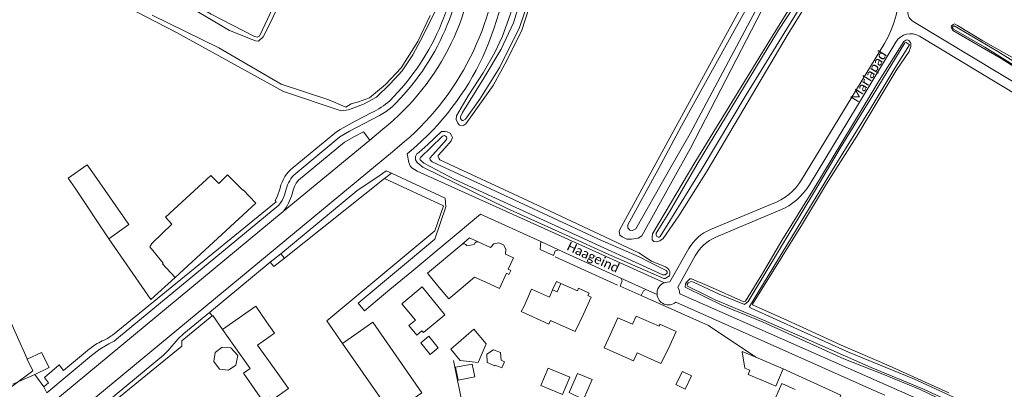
# Model space of a CAD drawing. Extents: x 177628 to 188968, y 384226 to 390673.
# Tile 232 of 256: x 183794 to 184058, y 386708 to 386806. Entities that reach past the tile are written whole.
import ezdxf

# ---------------------------------------------------------------- set-up
doc = ezdxf.new("R2010")
doc.units = 0
for name, color, linetype, lineweight in [('B01_D', 14, 'Continuous', 9), ('B01_T', 14, 'Continuous', 9), ('B02_F', 14, 'Continuous', 9), ('B02_T', 14, 'Continuous', 9), ('B11_S', 14, 'Continuous', 9), ('B14_F', 14, 'Continuous', 9), ('T03_F', 253, 'Continuous', 9), ('T03_T', 253, 'Continuous', 9), ('T04_T', 253, 'HAAG', 9), ('T05_F', 253, 'Continuous', 9), ('T09_F', 253, 'Continuous', 9), ('T09_T', 253, 'Continuous', 9), ('T22_F', 253, 'Continuous', 9), ('V00_F', 8, 'Continuous', 9), ('V00_T', 8, 'Continuous', 9), ('W01_F', 253, 'Continuous', 9), ('Z06', 7, 'Continuous', 9)]:
    doc.layers.add(name, color=color, linetype=linetype, lineweight=lineweight)
doc.styles.add('Legend', font='calibri.ttf')
doc.linetypes.add('HAAG', pattern='A,4,-1,[5,TOPOCAD.SHX,S=0.35,R=0,X=-0.35,Y=-0.35],-1', length=6)

msp = doc.modelspace()

# ---------------------------------------------------------------- linework, layer by layer
at = {"layer": 'B01_D', "linetype": 'Continuous'}
for points in [[(183937.091, 386734.124), (183938.295, 386733.584), (183939.311, 386735.847)], [(183939.311, 386735.847), (183943.715, 386733.871)], [(183929.439, 386729.797), (183931.486, 386734.359), (183936.24, 386732.227), (183937.091, 386734.124)], [(183946.543, 386732.602), (183947.399, 386732.218), (183945.352, 386727.656)], [(183952.541, 386722.095), (183954.53, 386726.682), (183958.471, 386724.974), (183959.446, 386727.134), (183965.577, 386724.41), (183965.821, 386724.957), (183970.154, 386723.024), (183968.118, 386718.458)]]:
    msp.add_lwpolyline(points, dxfattribs=at)
at = {"layer": 'B01_T', "linetype": 'Continuous'}
for points in [[(183854.306, 386760.892), (183854.186, 386760.771), (183850.101, 386764.852), (183847.754, 386762.553)], [(183854.306, 386760.892), (183857.663, 386757.3), (183836.027, 386737.451)], [(183829.833, 386746.553), (183829.234, 386745.607), (183832.864, 386741.25), (183832.681, 386741.098)], [(183906.768, 386734.769), (183903.562, 386738.606), (183912.755, 386746.285)], [(183912.755, 386746.285), (183914.833, 386748.021), (183917.313, 386746.906)], [(183914.107, 386745.946), (183916.111, 386746.249)], [(183917.313, 386746.906), (183920.513, 386745.467), (183921.385, 386746.435), (183922.702, 386746.682), (183923.918, 386746.13), (183924.613, 386744.979), (183924.456, 386743.674), (183926.617, 386742.685), (183925.23, 386739.647), (183925.912, 386739.334), (183925.412, 386738.242)], [(183836.027, 386737.451), (183832.681, 386741.098)], [(183919.187, 386736.17), (183922.871, 386734.489), (183924.73, 386738.555), (183925.412, 386738.242)], [(183937.091, 386734.124), (183938.143, 386736.34), (183939.311, 386735.847)], [(183906.768, 386734.769), (183909.333, 386731.7), (183912.632, 386734.457)], [(183943.715, 386733.871), (183944.058, 386734.547), (183946.861, 386733.278), (183946.543, 386732.602)], [(183860.526, 386725.611), (183857.632, 386729.746), (183848.766, 386723.541)], [(183945.352, 386727.656), (183943.15, 386722.994), (183936.51, 386725.983), (183936.064, 386724.991), (183928.687, 386728.312), (183929.439, 386729.797)], [(183860.526, 386725.611), (183862.67, 386722.55), (183858.14, 386719.31), (183863.54, 386711.75)], [(183848.766, 386723.541), (183851.782, 386719.232)], [(183968.118, 386718.458), (183966.05, 386714.446), (183959.692, 386717.273), (183958.767, 386715.192), (183950.931, 386718.676), (183952.541, 386722.095)], [(183856.115, 386713.124), (183851.782, 386719.232)], [(184002.043, 386707.509), (183998.465, 386709.112), (183995.832, 386703.234), (183999.415, 386701.63)]]:
    msp.add_lwpolyline(points, dxfattribs=at)
at = {"layer": 'B01_T', "linetype": 'Continuous', "extrusion": (0, 0, -1)}
for centre, radius, start, end in [((-183913.296, 386745.579), 0.89, 52.51181, 155.64044), ((-183916.975, 386746.096), 0.878, 10.0342, 112.64474)]:
    msp.add_arc(centre, radius, start, end, dxfattribs=at)
at = {"layer": 'B02_F', "linetype": 'Continuous'}
for points in [[(183818.345, 386747.769), (183823.694, 386751.574), (183814.509, 386764.813)], [(183809.249, 386761.32), (183818.345, 386747.769)], [(183908.277, 386727.478), (183902.138, 386734.906), (183896.7, 386730.426), (183900.354, 386726.003), (183898.639, 386724.573), (183900.708, 386722.038)], [(183941.488, 386706.717), (183945.347, 386704.862), (183947.693, 386710.188), (183943.734, 386711.801), (183941.488, 386706.717)]]:
    msp.add_lwpolyline(points, dxfattribs=at)
at = {"layer": 'B02_T', "linetype": 'Continuous'}
for points in [[(183880.865, 386719.817), (183893.988, 386700.954), (183902.106, 386706.601), (183888.983, 386725.465)], [(183888.983, 386725.465), (183880.865, 386719.817)], [(183850.323, 386712.65), (183852.306, 386714.042), (183852.845, 386716.621), (183850.963, 386718.653), (183848.636, 386718.818), (183846.793, 386717.382), (183846.406, 386714.989), (183847.886, 386712.962), (183850.323, 386712.65)], [(183991.467, 386716.16), (183987.872, 386717.668), (183987.834, 386717.576), (183988.586, 386713.213), (183989.924, 386712.629)], [(183998.846, 386713.065), (183991.467, 386716.16)], [(183989.924, 386712.629), (183989.443, 386711.529), (183994.145, 386709.557)], [(183994.145, 386709.557), (183996.892, 386708.405), (183998.846, 386713.065)]]:
    msp.add_lwpolyline(points, dxfattribs=at)
at = {"layer": 'B11_S', "linetype": 'Continuous'}
for points in [[(183829.833, 386746.553), (183835.157, 386751.722), (183833.482, 386753.532), (183845.61, 386764.743), (183847.754, 386762.553)], [(183912.632, 386734.457), (183916.212, 386737.549), (183919.187, 386736.17)], [(183863.54, 386711.75), (183866.366, 386707.783), (183861.889, 386704.595), (183861.333, 386705.417), (183859.634, 386704.311), (183854.347, 386711.84), (183856.115, 386713.124)]]:
    msp.add_lwpolyline(points, dxfattribs=at)
at = {"layer": 'B14_F', "linetype": 'Continuous'}
for points in [[(183809.249, 386761.32), (183807.428, 386763.98), (183812.468, 386767.529), (183814.509, 386764.813)], [(183900.708, 386722.038), (183902.083, 386723.213), (183902.557, 386722.71), (183908.277, 386727.478)], [(183919.33, 386719.69), (183917.176, 386714.68), (183912.319, 386715.238), (183909.833, 386718.291), (183916.025, 386723.622), (183919.33, 386719.69)], [(183903.959, 386721.73), (183901.851, 386720), (183904.333, 386716.823), (183906.499, 386718.652), (183903.959, 386721.73)], [(183919.468, 386716.912), (183921.239, 386718.105), (183923.159, 386717.382), (183923.318, 386715.331), (183924.201, 386714.854), (183923.475, 386713.305), (183921.743, 386713.969), (183921.61, 386713.853), (183919.571, 386714.757), (183919.468, 386716.912)], [(183911.127, 386713.43), (183911.817, 386709.97), (183916.253, 386710.854), (183915.563, 386714.314), (183911.127, 386713.43)], [(183935.866, 386713.227), (183941.667, 386710.82), (183939.745, 386706.177), (183933.944, 386708.584), (183935.866, 386713.227)], [(183974.287, 386711.158), (183971.89, 386712.311), (183970.115, 386708.817), (183972.56, 386707.603), (183974.287, 386711.158)]]:
    msp.add_lwpolyline(points, dxfattribs=at)
at = {"layer": 'T03_F', "linetype": 'Continuous'}
msp.add_lwpolyline([(183818.345, 386747.769), (183829.582, 386731.582), (183836.027, 386737.451)], dxfattribs=at)
at = {"layer": 'T03_T', "linetype": 'Continuous'}
for points in [[(183892.094, 386763.883), (183865.289, 386742.613)], [(183892.094, 386763.883), (183907.845, 386756.57), (183905.547, 386749.905), (183876.647, 386725.88), (183880.865, 386719.817)], [(183865.289, 386742.613), (183864.305, 386743.789)], [(183937.821, 386742.968), (183954.506, 386735.393)], [(183837.841, 386719.12), (183837.856, 386720.549), (183845.981, 386727.224)], [(183845.981, 386727.224), (183846.044, 386727.147), (183846.17, 386727.25), (183848.766, 386723.541)]]:
    msp.add_lwpolyline(points, dxfattribs=at)
at = {"layer": 'T04_T', "linetype": 'HAAG'}
for points in [[(183960.76, 386732.64), (183978.822, 386724.631)], [(183834.287, 386655.128), (183833.645, 386654.81), (183812.268, 386698.222), (183837.841, 386719.12)]]:
    msp.add_lwpolyline(points, dxfattribs=at)
at = {"layer": 'T05_F', "linetype": 'Continuous'}
for points in [[(183978.822, 386724.631), (183991.467, 386716.16)], [(183913.119, 386702.428), (183910.57, 386715.218)], [(183998.846, 386713.065), (184014.236, 386705.942), (184012.784, 386702.698)]]:
    msp.add_lwpolyline(points, dxfattribs=at)
at = {"layer": 'T09_F', "linetype": 'Continuous'}
for points in [[(183969.57, 386764.03), (183973.891, 386771.796), (183997.223, 386816.929), (184009.28, 386832.393), (184019.85, 386852.039)], [(183980.347, 386838.487), (183992.492, 386831.359), (183997.514, 386829.761), (183998.176, 386829.429), (183997.802, 386828.824), (183990.784, 386815.65), (183964.198, 386766.937)], [(183966.66, 386747.828), (183970.859, 386753.897), (183978.429, 386765.94), (184000.135, 386802.615), (184009.214, 386817.299), (184014.904, 386826.219), (184022.75, 386839.145)], [(184019.952, 386840.809), (184014.05, 386830.904), (184008.874, 386822.679), (184002.116, 386812.061), (183995.652, 386801.642), (183975.188, 386768.174)], [(183866.467, 386830.731), (183865.928, 386826.802), (183865.624, 386820.314), (183865.593, 386817.351), (183864.973, 386815.483), (183858.593, 386801.958), (183857.982, 386801.686), (183857.313, 386801.915), (183845.666, 386807.8), (183834.257, 386814.542), (183834.17, 386814.594)], [(183929.567, 386829.023), (183929.559, 386828.441), (183928.837, 386820.89), (183927.524, 386813.447), (183925.757, 386807.647), (183923.652, 386801.952), (183921.673, 386797.636), (183918.485, 386792.163), (183914.476, 386785.986), (183911.335, 386780.691), (183911.255, 386779.665), (183911.693, 386778.741), (183912.195, 386778.18), (183912.934, 386778.033), (183913.293, 386778.192), (183913.837, 386778.509), (183921.212, 386788.731), (183924.882, 386795.488), (183928.874, 386803.589), (183931.687, 386812.508), (183933.166, 386821.906), (183933.245, 386827.411), (183933.291, 386828.943)], [(183814.78, 386814.177), (183836.425, 386802.938), (183865.031, 386787.134), (183880.485, 386782.012), (183882.498, 386782.264), (183886.51, 386783.765), (183889.987, 386785.64), (183893.606, 386789.254), (183896.857, 386792.722), (183899.638, 386796.97), (183902.507, 386802.273), (183905.783, 386808.802)], [(184090.542, 386775.841), (184095.505, 386772.728), (184095.736, 386772.856), (184096.016, 386773.073), (184096.211, 386773.554), (184096.267, 386773.806), (184096.078, 386774.243), (184090.741, 386777.646), (184079.059, 386784.942), (184070.077, 386790.039), (184060.781, 386795.894), (184052.302, 386800.692), (184045.436, 386804.82), (184044.671, 386805.223), (184044.311, 386805.103), (184043.902, 386804.752), (184043.792, 386804.31), (184044.257, 386803.484), (184057.131, 386795.96), (184070.25, 386787.737), (184084.063, 386779.606), (184090.542, 386775.841)], [(184024.546, 386790.148), (184031.071, 386800.549), (184031.635, 386800.877), (184031.983, 386800.938), (184032.263, 386800.871), (184032.456, 386800.765), (184032.858, 386800.244), (184033.02, 386799.966), (184032.957, 386799.229), (184032.769, 386798.78), (184032.544, 386797.872), (184029.063, 386792.801), (184022.1, 386781.221)], [(184019.941, 386782.525), (184024.546, 386790.148)], [(183979.071, 386735.01), (183988.278, 386730.944), (183988.771, 386731.111), (183993.263, 386738.522), (183998.484, 386747.331), (184006.775, 386760.73), (184019.941, 386782.525)], [(184022.1, 386781.221), (184018.519, 386775.266), (184010.396, 386762.479), (184003.943, 386751.748), (183990.639, 386730.273), (183990.624, 386730.111), (183998.966, 386726.425), (184004.036, 386724.101)], [(183908.215, 386772.032), (183909.955, 386773.973), (183910.305, 386774.88), (183910.055, 386775.437), (183909.631, 386775.993), (183908.899, 386776.345), (183908.373, 386776.515), (183907.383, 386776.491), (183903.667, 386773.035)], [(183903.667, 386773.035), (183901.309, 386770.843), (183900.779, 386770.459), (183900.376, 386769.773), (183900.432, 386768.901), (183900.825, 386768.226), (183902.345, 386766.953), (183924.743, 386756.001), (183945.084, 386746.766)], [(183946.724, 386750.35), (183930.358, 386758.042), (183906.943, 386768.929), (183906.676, 386769.301), (183906.487, 386769.668), (183906.47, 386770.085), (183908.215, 386772.032)], [(183975.188, 386768.174), (183963.871, 386749.118)], [(183964.198, 386766.937), (183955.028, 386750.136), (183954.889, 386749.728), (183955.125, 386748.762), (183955.678, 386748.33), (183956.991, 386747.714), (183958.181, 386747.654), (183959.989, 386747.955), (183960.953, 386748.541), (183969.57, 386764.03)], [(183960.195, 386744.019), (183946.724, 386750.35)], [(183966.66, 386747.828), (183965.813, 386747.239), (183964.886, 386746.943), (183964.222, 386747.041), (183963.711, 386747.524), (183963.724, 386748.177), (183963.871, 386749.118)], [(183945.084, 386746.766), (183951.335, 386743.928), (183966.837, 386737.143), (183967.262, 386737.19), (183968.375, 386737.864), (183968.502, 386738.465), (183968.506, 386739.019), (183968.265, 386739.431), (183967.822, 386739.977), (183967.357, 386740.258), (183963.542, 386741.851)], [(183960.195, 386744.019), (183963.542, 386741.851)], [(183978.056, 386732.157), (183972.546, 386734.878), (183972.709, 386735.783), (183973.04, 386736.304), (183973.44, 386736.745), (183973.865, 386737.047), (183974.28, 386737.125), (183979.071, 386735.01)], [(184003.103, 386721.133), (183993.435, 386725.511), (183982.366, 386730.028), (183978.056, 386732.157)], [(184004.036, 386724.101), (184014.136, 386719.471), (184027.226, 386713.834), (184043.2, 386706.627)], [(184137.208, 386663.424), (184135.745, 386662.757), (184101.287, 386678.135), (184089.328, 386683.052), (184078.152, 386687.846), (184066.034, 386693.469), (184046.44, 386702.211), (184035.468, 386707.463), (184025.029, 386711.799), (184015.049, 386715.724), (184003.103, 386721.133)]]:
    msp.add_lwpolyline(points, dxfattribs=at)
at = {"layer": 'T09_T', "linetype": 'Continuous'}
msp.add_arc((183880.139, 386799.566), 19.975, 295.40316, 311.93825, dxfattribs=at)
at = {"layer": 'T22_F', "linetype": 'Continuous'}
for points in [[(183933.789, 386744.952), (183937.289, 386743.303)], [(183862.488, 386740.39), (183865.289, 386742.613)], [(183955.205, 386735.115), (183960.76, 386732.64)]]:
    msp.add_lwpolyline(points, dxfattribs=at)
at = {"layer": 'V00_F', "linetype": 'Continuous'}
for points in [[(183897.401, 386773.682), (183893.716, 386770.588), (183889.7, 386767.324)], [(183933.929, 386747.041), (183933.789, 386744.952)], [(183937.289, 386743.303), (183937.792, 386744.528), (183938.689, 386744.88)], [(183862.488, 386740.39), (183861.528, 386741.507)], [(183955.374, 386737.305), (183955.713, 386736.557), (183955.205, 386735.115)], [(183960.76, 386732.64), (183961.414, 386733.89), (183962.086, 386734.258)]]:
    msp.add_lwpolyline(points, dxfattribs=at)
at = {"layer": 'V00_T', "linetype": 'Continuous'}
for points in [[(184033.608, 386805.902), (184095.556, 386768.656)], [(184094.051, 386766.605), (184035.328, 386801.951)], [(184003.714, 386763.546), (184025.893, 386799.988)], [(184005.847, 386762.238), (184028.964, 386800.38)], [(183888.708, 386781.522), (183884.262, 386779.196), (183880.239, 386776.979), (183879.244, 386776.36), (183878.238, 386775.588), (183867.667, 386766.831)], [(183894.106, 386783.033), (183892.511, 386781.805), (183890.759, 386780.793), (183882.767, 386776.573), (183880.167, 386775.059), (183867.818, 386764.824)], [(183867.365, 386759.81), (183867.614, 386760.796), (183867.99, 386761.742), (183868.481, 386762.618), (183869.08, 386763.424), (183881.43, 386773.619), (183884.035, 386775.113), (183886.456, 386776.39), (183888.155, 386774.199)], [(183888.155, 386774.199), (183891.639, 386777.078)], [(183865.005, 386755.076), (183888.155, 386774.199)], [(183899.216, 386771.388), (183898.136, 386770.496), (183898.6, 386768.197), (183898.751, 386767.716), (183898.991, 386767.273), (183899.412, 386766.79), (183900.799, 386765.887), (183967.011, 386736.059)], [(183889.7, 386767.324), (183812.776, 386703.732), (183811.698, 386702.588)], [(183864.305, 386743.789), (183884.724, 386760.572), (183887.166, 386762.31), (183890.612, 386764.542), (183892.575, 386765.964), (183893.935, 386765.344)], [(183893.564, 386734.209), (183886.729, 386728.537), (183885.001, 386730.613), (183905.591, 386747.732), (183908.555, 386756.33), (183908.327, 386758.662), (183893.935, 386765.344)], [(183893.935, 386765.344), (183892.094, 386763.883)], [(183796.473, 386715.638), (183796.442, 386715.703), (183775.724, 386761.876), (183774.826, 386761.489)], [(183864.167, 386761.365), (183863.346, 386758.981), (183862.797, 386758.008), (183863.137, 386757.655), (183819.275, 386722.039)], [(183865.339, 386759.44), (183864.718, 386758.025), (183863.848, 386756.749)], [(183865.602, 386760.426), (183865.339, 386759.44)], [(183863.848, 386756.749), (183820.925, 386721.427)], [(183979.348, 386750.266), (183995.847, 386757.139)], [(183865.005, 386755.076), (183803.009, 386703.806)], [(183899.382, 386739.038), (183917.832, 386754.349), (183933.929, 386747.041)], [(183997.933, 386755.414), (183980.79, 386748.223)], [(183933.929, 386747.041), (183938.689, 386744.88)], [(183861.528, 386741.507), (183864.305, 386743.789)], [(183938.689, 386744.88), (183955.374, 386737.305)], [(183968.468, 386736.238), (183973.579, 386745.176)], [(183861.528, 386741.507), (183845.248, 386728.124)], [(183975.265, 386743.266), (183970.635, 386734.899)], [(183893.564, 386734.209), (183899.382, 386739.038)], [(183955.374, 386737.305), (183962.086, 386734.258)], [(183967.011, 386736.059), (183967.729, 386736.237), (183968.468, 386736.238)], [(183962.086, 386734.258), (183965.044, 386732.915)], [(183970.635, 386734.899), (183971.005, 386734.037), (183971.187, 386733.116)], [(183971.187, 386733.116), (184136.816, 386660.03), (184139.594, 386663.245), (184167.674, 386709.073)], [(183970.054, 386730.816), (184019.998, 386708.67)], [(183845.248, 386728.124), (183838.388, 386722.485), (183836.819, 386721.086), (183834.095, 386717.842), (183832.917, 386716.636), (183810.207, 386697.857), (183808.968, 386696.581)], [(183845.981, 386727.224), (183845.248, 386728.124)], [(183818.316, 386719.67), (183819.689, 386720.446), (183820.925, 386721.427)], [(183798.474, 386711.528), (183802.308, 386713.401), (183800.312, 386717.346), (183796.473, 386715.638)], [(183813.171, 386718.373), (183806.204, 386712.586), (183804.994, 386714.083), (183801.118, 386710.698), (183802.181, 386709.261), (183800.911, 386708.209)], [(183813.665, 386716.547), (183815.895, 386718.251), (183818.316, 386719.67)], [(183792.31, 386708.259), (183797.959, 386712.533), (183796.473, 386715.638)], [(183801.675, 386706.605), (183813.665, 386716.547)], [(183792.614, 386708.882), (183798.474, 386711.528)], [(183800.911, 386708.209), (183798.474, 386711.528)], [(183800.911, 386708.209), (183801.675, 386706.605)], [(184019.998, 386708.67), (184021.778, 386707.859)], [(184026.002, 386706.004), (184021.778, 386707.859)]]:
    msp.add_lwpolyline(points, dxfattribs=at)
for centre, radius, start, end in [((183849.911, 386829.085), 66.678, 308.74162, 359.63532), ((183849.428, 386829.24), 62.647, 314.69465, 0.69011), ((183844.082, 386830.533), 81.754, 335.34804, 358.63461), ((183849.047, 386829.354), 64.621, 314.20886, 358.7083), ((183849.539, 386829.269), 73.353, 310.72972, 358.77223), ((184002.996, 386813.925), 26.805, 328.67241, 0.02359), ((184035.146, 386808.46), 2.985, 179.92362, 238.99131), ((184032.934, 386797.975), 4.641, 58.94251, 148.79079), ((183851.636, 386827.664), 73.694, 310.21422, 334.92618), ((183873.292, 386759.376), 9.339, 127.03405, 167.70129), ((183874.811, 386758.543), 9.4, 138.07144, 168.44465), ((183990.976, 386771.153), 14.837, 289.1663, 329.15345), ((183991.397, 386770.995), 16.897, 292.7575, 328.78289), ((183853.843, 386763.596), 14.042, 322.64587, 344.35966), ((183983.934, 386739.254), 11.928, 112.6083, 150.23575), ((183985.174, 386737.779), 11.327, 112.77142, 151.02514), ((183968.103, 386733.189), 3.071, 110.82265, 185.11418), ((183968.103, 386733.189), 3.072, 185.11537, 309.42096), ((183824.069, 386704.766), 17.433, 115.77211, 128.69078), ((183811.26, 386732.973), 13.557, 292.68722, 306.24287)]:
    msp.add_arc(centre, radius, start, end, dxfattribs=at)
at = {"layer": 'W01_F', "linetype": 'Continuous'}
for points in [[(183967.676, 386765.084), (183973.885, 386775.96), (183996.577, 386818.495), (184002.845, 386829.1), (184016.737, 386853.714)], [(183981.032, 386839.404), (183986.756, 386836.306), (183996.404, 386831.236), (183998.384, 386830.383), (183998.692, 386829.891), (183999.658, 386828.6), (183971.625, 386777.982), (183965.309, 386766.33)], [(183965.872, 386748.392), (183977.139, 386766.595), (183988.9, 386786.314), (184003.097, 386809.3), (184007.976, 386816.928), (184016.268, 386830.209), (184021.949, 386839.631)], [(184020.476, 386840.497), (184018.881, 386837.905), (184009.454, 386822.31), (184003.57, 386812.714), (183997.546, 386803.609), (183975.767, 386767.726)], [(183833.58, 386813.597), (183850.569, 386803.475), (183857.588, 386800.669), (183858.327, 386800.64), (183859.592, 386801.738), (183861.053, 386804.527), (183867.327, 386817.539), (183867.234, 386824.347), (183866.977, 386829.31), (183867.103, 386830.58)], [(183930.238, 386829.013), (183930.228, 386828.406), (183930.381, 386819.924), (183928.839, 386812.875), (183926.617, 386805.529), (183923.352, 386798.506), (183918.669, 386790.731), (183912.988, 386781.521), (183912.467, 386780.389), (183912.436, 386779.969), (183912.603, 386779.64), (183912.92, 386779.398), (183913.162, 386779.413), (183913.78, 386779.773), (183917.607, 386785.141), (183923.011, 386793.663), (183928.26, 386804.303), (183930.609, 386811.345), (183932.095, 386819.567), (183932.109, 386827.559), (183932.122, 386828.978)], [(183904.291, 386807.454), (183900.977, 386800.502), (183896.521, 386793.47), (183892.391, 386789.039), (183888.069, 386785.483), (183885.126, 386784.388), (183883.192, 386783.83), (183881.762, 386782.98), (183877.17, 386784.918), (183864.389, 386789.159), (183847.792, 386798.827), (183829.868, 386807.557)], [(184087.447, 386778.016), (184095.241, 386773.239), (184095.456, 386773.251), (184095.669, 386773.396), (184095.707, 386773.567), (184095.546, 386773.842), (184095.115, 386774.172), (184076.175, 386785.823), (184065.739, 386791.943), (184056.242, 386797.874), (184047.143, 386803.164), (184044.608, 386804.681), (184044.473, 386804.669), (184044.353, 386804.612), (184044.131, 386804.355), (184044.174, 386804.166), (184044.257, 386803.999), (184044.45, 386803.795), (184052.795, 386798.985), (184065.099, 386791.35), (184075.959, 386784.931), (184087.447, 386778.016)], [(184021.539, 386781.559), (184028.678, 386793.386), (184032.606, 386799.603), (184032.527, 386799.776), (184032.027, 386800.109), (184031.713, 386800.254), (184031.406, 386800.141), (184022.946, 386786.281), (184020.435, 386782.226)], [(184020.435, 386782.226), (184014.105, 386772.003), (184006.96, 386760.016), (183998.057, 386745.395), (183989.43, 386731.012), (183988.477, 386730.206), (183981.712, 386733.027), (183978.786, 386734.366)], [(184003.629, 386723.213), (183990.242, 386729.242), (183989.895, 386729.445), (183989.766, 386729.665), (184002.317, 386750.143), (184012.045, 386766.24), (184021.505, 386781.503), (184021.539, 386781.559)], [(183907.329, 386772.826), (183908.683, 386774.337), (183908.819, 386774.793), (183908.707, 386775.029), (183908.168, 386775.393), (183907.642, 386775.262), (183904.456, 386772.188)], [(183946.187, 386749.207), (183919.121, 386761.765), (183904.818, 386768.345), (183904.324, 386768.935), (183904.21, 386769.346), (183907.329, 386772.826)], [(183904.456, 386772.188), (183901.727, 386769.556), (183901.559, 386769.157), (183901.615, 386768.888), (183902.582, 386768.046), (183911.126, 386763.508), (183945.392, 386747.872), (183945.553, 386747.798)], [(183975.767, 386767.726), (183968.376, 386754.962), (183964.779, 386749.284)], [(183965.309, 386766.33), (183957.263, 386751.488), (183957.261, 386750.759), (183957.762, 386750.071), (183958.478, 386749.962), (183959.348, 386750.494), (183967.676, 386765.084)], [(183960.308, 386742.955), (183949.227, 386747.797), (183946.187, 386749.207)], [(183964.779, 386749.284), (183964.771, 386748.97), (183964.828, 386748.738), (183965.004, 386748.42), (183965.351, 386748.219), (183965.587, 386748.225), (183965.872, 386748.392)], [(183945.553, 386747.798), (183966.556, 386738.135), (183967.237, 386738.13), (183967.741, 386738.6), (183967.757, 386738.96), (183967.479, 386739.351), (183963.013, 386741.544)], [(184087.489, 386744.567), (184078.388, 386729.721), (184067.333, 386711.242), (184059.844, 386699.546), (184059.638, 386699.186), (184059.169, 386698.77), (184054.639, 386700.76), (184033.962, 386710.272), (184016.282, 386717.514), (184003.629, 386723.213)], [(183960.308, 386742.955), (183963.013, 386741.544)], [(183978.786, 386734.366), (183974.789, 386736.194), (183974.149, 386736.391), (183973.349, 386735.979), (183973.153, 386735.602), (183973.132, 386735.262), (183973.192, 386735.122), (183978.29, 386732.632)], [(183978.29, 386732.632), (183980.61, 386731.499), (183992.079, 386726.69), (184003.384, 386721.754)], [(184003.384, 386721.754), (184012.48, 386717.783), (184022.363, 386713.407), (184036.17, 386707.684), (184049.533, 386701.484), (184064.909, 386694.815), (184076.226, 386689.666), (184101.885, 386678.723), (184135.588, 386663.67), (184136.283, 386664.101), (184136.471, 386664.458), (184136.316, 386664.747), (184125.2, 386669.91), (184102.201, 386679.777), (184092.854, 386683.967)]]:
    msp.add_lwpolyline(points, dxfattribs=at)

# ---------------------------------------------------------------- texts
at = {"layer": 'Z06', "linetype": 'Continuous', "style": 'Legend'}
for s, rotation, p in [('Mariapad', 58.74151, (184018.748, 386784.05)), ('Haageind', 335.22886, (183940.676, 386744.899))]:
    msp.add_text(s, height=2.5, rotation=rotation, dxfattribs=at).set_placement(p)

doc.saveas('drawing.dxf')
